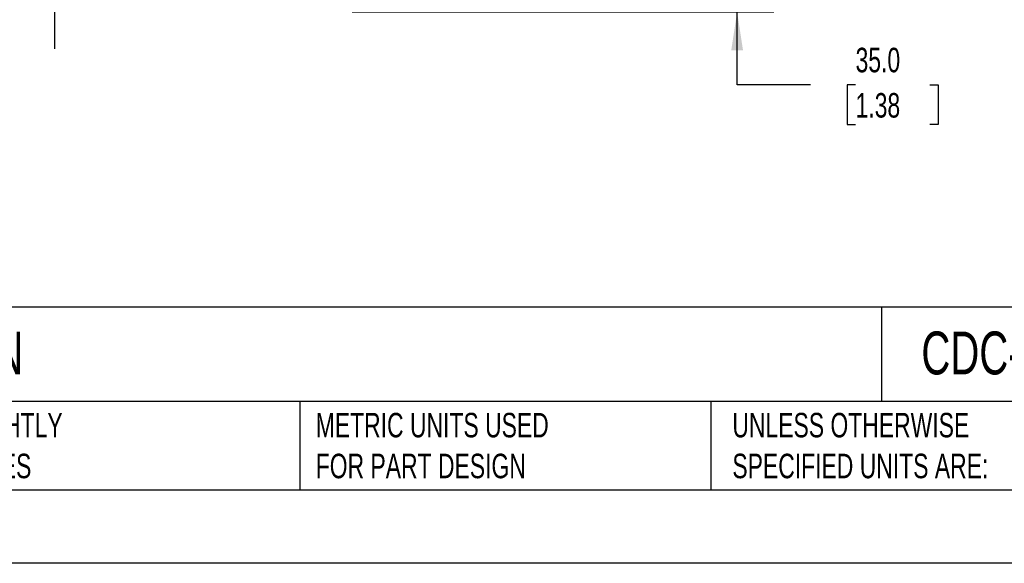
# Model space of a CAD drawing. Header units: millimetres. Extents: x 0 to 1537, y 0 to 1187.
# Tile 2 of 12: x 447 to 915, y 0 to 258. Entities that reach past the tile are written whole.
import ezdxf

# ---------------------------------------------------------------- set-up
doc = ezdxf.new("R2010")
doc.units = ezdxf.units.MM
doc.header["$LTSCALE"] = 5.5
doc.layers.add('DIMENSIONS', color=140, linetype='Continuous', lineweight=25)
doc.layers.add('TEXT', color=140, linetype='Continuous', lineweight=25)
doc.styles.add('SLDTEXTSTYLE0', font='TXT', dxfattribs={"width": 0.7})
doc.dimstyles.new('SLDDIMSTYLE1', dxfattribs={"dimtxt": 11.869043, "dimasz": 18.161, "dimexe": 0, "dimexo": 0.0625, "dimgap": 2.967261, "dimtad": 0, "dimtih": 1, "dimtoh": 1, "dimdec": 1, "dimrnd": 1e-09, "dimzin": 4, "dimdsep": 46, "dimtxsty": 'SLDTEXTSTYLE0', "dimsah": 1, "dimcen": 0.09, "dimadec": 0, "dimazin": 1, "dimtfac": 1, "dimtdec": 1, "dimtmove": 0, "dimatfit": 0, "dimfxl": 0, "dimfrac": 2, "dimtolj": 1, "dimtzin": 12, "dimarcsym": 0})

# ---------------------------------------------------------------- blocks, each defined once
blk = doc.blocks.new('_D_3')
at = {"layer": 'DIMENSIONS'}
for p, q in [((788.05, 296.94), (788.05, 331.87)), ((597.05, 296.94), (805.51, 296.94)), ((605.05, 261.94), (805.51, 261.94)), ((788.05, 227.28), (788.05, 261.94)), ((822.97, 227.28), (788.05, 227.28)), ((844.36, 227.28), (840.38, 227.28)), ((840.38, 227.28), (840.38, 208.42)), ((879.63, 227.28), (883.62, 227.28)), ((883.62, 227.28), (883.62, 208.42)), ((840.38, 208.42), (844.36, 208.42)), ((883.62, 208.42), (879.63, 208.42))]:
    blk.add_line(p, q, dxfattribs=at)
for points in [[(788.05, 296.94), (790.84, 315.1), (785.25, 315.1)], [(788.05, 261.94), (785.25, 243.78), (790.84, 243.78)]]:
    blk.add_solid(points, dxfattribs=at)
at = {"layer": 'DIMENSIONS', "char_height": 11.642, "attachment_point": 1, "style": 'SLDTEXTSTYLE0'}
for s, insert in [('35.0', (844.36, 244.94)), ('1.38', (844.36, 223.42))]:
    blk.add_mtext(s, dxfattribs=dict(at, insert=insert))

msp = doc.modelspace()

# ---------------------------------------------------------------- linework, layer by layer
at = {"color": 7, "linetype": 'Continuous'}
msp.add_line((1536.71, 0.01), (0.01, 0.01), dxfattribs=at)
at = {"layer": 'DIMENSIONS', "color": 140}
msp.add_line((463.44, 273.94), (463.44, 244.48), dxfattribs=at)
at = {"layer": 'TEXT'}
for p, q in [((1501.77, 121.69), (34.92, 121.69)), ((856.67, 121.69), (856.67, 76.83)), ((1501.77, 76.83), (34.92, 76.83)), ((580.16, 76.83), (580.16, 34.92)), ((775.49, 76.83), (775.49, 34.92)), ((34.92, 34.92), (1501.77, 34.92))]:
    msp.add_line(p, q, dxfattribs=at)

# ---------------------------------------------------------------- texts
at = {"layer": 'TEXT', "attachment_point": 1, "style": 'SLDTEXTSTYLE0'}
for s, insert, char_height in [('MURRPLASTIK MP3000 CABLE DRAG CHAIN', (43.81, 110.13), 20.3729), ('CDC-10X49R79N', (875.64, 110.13), 20.3729), ("PART DIMENSIONS MAY DIFFER SLIGHTLY ^JDUE TO MANUFACTURER'S VARIANCES", (241.52, 71.48), 11.6417), ('METRIC UNITS USED ^JFOR PART DESIGN', (587.69, 71.48), 11.6417), ('UNLESS OTHERWISE ^JSPECIFIED UNITS ARE:', (785.78, 71.48), 11.6417)]:
    msp.add_mtext(s, dxfattribs=dict(at, insert=insert, char_height=char_height))

# ---------------------------------------------------------------- dimensions: what is measured, and where the dimension line sits
at = {"layer": 'DIMENSIONS'}
dim = msp.add_linear_dim(base=(788.05, 261.94), p1=(590.06, 296.94), p2=(598.06, 261.94), angle=90, dimstyle='SLDDIMSTYLE1', dxfattribs=at)
dim.commit()
dim.dimension.update_dxf_attribs({"geometry": '_D_3', "text_midpoint": (788.05, 227.28), "dimtype": 160})

doc.saveas('drawing.dxf')
